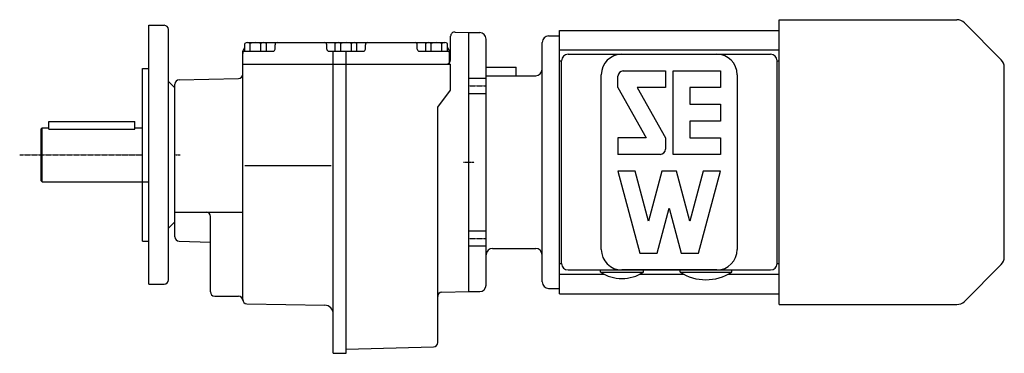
# Model space of a CAD drawing. Extents: x -60 to 397, y -92 to 63.
import ezdxf

# ---------------------------------------------------------------- set-up
doc = ezdxf.new("R2010")
doc.units = 0
doc.linetypes.add('DASHDOTTED', pattern=[0.55, 0.25, -0.15, 0, -0.15])
doc.linetypes.add('DASHED', pattern=[0.4, 0.25, -0.15])
for name, color, linetype in [('DIN-SL35', 5, 'DASHED'), ('DIN-SP35', 1, 'DASHDOTTED'), ('DIN-VL70', 7, 'CONTINUOUS')]:
    doc.layers.add(name, color=color, linetype=linetype)

msp = doc.modelspace()

# ---------------------------------------------------------------- linework, layer by layer
at = {"layer": 'DIN-SL35'}
for p, q in [((148.5, 35.45534), (156.5, 35.45534)), ((148.5, 35.45534), (156.5, 35.45534)), ((148.5, 28.45534), (156.5, 28.45534)), ((148.5, 28.45534), (156.5, 28.45534)), ((148.5, -35.25534), (156.5, -35.25534)), ((148.5, -35.25534), (156.5, -35.25534)), ((148.5, -42.25534), (156.5, -42.25534)), ((148.5, -42.25534), (156.5, -42.25534))]:
    msp.add_line(p, q, dxfattribs=at)
at = {"layer": 'DIN-SP35'}
for p, q in [((148.5, 31.95534), (156.5, 31.95534)), ((148.5, 31.95534), (156.5, 31.95534)), ((148.5, 31.95534), (156.5, 31.95534)), ((148.5, 31.95534), (156.5, 31.95534)), ((-60, 0), (-3, 0)), ((12, -2.5), (12, 2.5)), ((12, 0), (14.5, 0)), ((146, -3.4), (151, -3.4)), ((148.5, -5.9), (148.5, -0.9)), ((148.5, -38.75534), (156.5, -38.75534)), ((148.5, -38.75534), (156.5, -38.75534))]:
    msp.add_line(p, q, dxfattribs=at)
at = {"layer": 'DIN-VL70'}
for p, q in [((0, 40), (0, 60)), ((0, 60), (7, 60)), ((0, 40), (0, 60)), ((0, 60), (7, 60)), ((292.5, -3.4), (292.5, 62.6)), ((292.5, 62.6), (374.92893, 62.6)), ((378.46447, 61.13553), (395.53553, 44.06447)), ((9, 34), (9, 58)), ((9, 34), (9, 58)), ((140, 44), (140, 54.90367)), ((142.09401, 56.90146), (148.5, 56.6)), ((148.5, -63.4), (148.5, 56.6)), ((148.5, 56.6), (153.5, 56.6)), ((185.5, 55.1), (190.5, 55.1)), ((190.5, -64.4), (190.5, 57.6)), ((190.5, 57.6), (292.5, 57.6)), ((190.5, -3.4), (190.5, 55.1)), ((292.5, 57.6), (292.5, 57.6)), ((44.5, 47.999), (44.5, 51.549)), ((45.75, 51.999), (53.25, 51.999)), ((45.80882, 51.999), (45.8094, 52)), ((45.8094, 52), (137.1906, 52)), ((47, 47.999), (47, 51.549)), ((52, 47.999), (52, 51.549)), ((54.5, 47.999), (54.5, 51.549)), ((58.5, 49), (58.5, 51)), ((59.5, 52), (60.5, 52)), ((80.5, 52), (81.5, 52)), ((82.5, 49), (82.5, 51)), ((86.5, 47.999), (86.5, 51.549)), ((87.75, 51.999), (95.25, 51.999)), ((89, 47.999), (89, 51.549)), ((94, 47.999), (94, 51.549)), ((96.5, 47.999), (96.5, 51.549)), ((100.5, 49), (100.5, 51)), ((101.5, 52), (102.5, 52)), ((122.5, 52), (123.5, 52)), ((124.5, 49), (124.5, 51)), ((128.5, 47.999), (128.5, 51.549)), ((129.75, 51.999), (137.25, 51.999)), ((131, 47.999), (131, 51.549)), ((136, 47.999), (136, 51.549)), ((137.1906, 52), (137.19118, 51.999)), ((138.5, 47.999), (138.5, 51.549)), ((156.5, 40.601), (156.5, 53.6)), ((182.5, 39.6), (182.5, 52.1)), ((43.5, 48), (44.5, 49.73205)), ((43.5, 42), (43.5, 48)), ((43.5, 46), (43.5, 47)), ((44.5, 47.999), (54.5, 47.999)), ((54.5, 48), (57.5, 48)), ((83.5, 48), (86.5, 48)), ((85.5, 42), (85.5, 48)), ((86.5, 47.999), (96.5, 47.999)), ((91.5, 42), (91.5, 47.999)), ((96.5, 48), (99.5, 48)), ((125.5, 48), (128.5, 48)), ((128.5, 47.999), (138.5, 47.999)), ((138.5, 49.73205), (139.5, 48)), ((139.5, 42), (139.5, 48)), ((139.5, 46), (139.5, 47)), ((190.5, 48.6), (292.5, 48.6)), ((194.5, 46.6), (219.47, 46.6)), ((219.47, 46.6), (263.53, 46.6)), ((263.53, 46.6), (288.5, 46.6)), ((292.5, 48.6), (292.5, 48.6)), ((43.5, 37.41366), (43.5, 42)), ((43.5, 42), (138, 42)), ((43.5, -67.54), (43.5, 42)), ((43.5, 42), (139.5, 42)), ((85.5, -92), (85.5, 42)), ((91.5, -92), (91.5, 42)), ((91.5, 42), (140, 42)), ((140, 30), (140, 42)), ((190.5, 43.6), (191.5, 43.6)), ((191.5, -3.4), (191.5, 43.6)), ((291.5, -3.4), (291.5, 43.6)), ((291.5, 43.6), (292.5, 43.6)), ((292.5, 43.6), (292.5, 43.6)), ((-3, 0), (-3, 40)), ((-3, 40), (0, 40)), ((-3, 0), (-3, 40)), ((-3, 40), (0, 40)), ((0, 0), (0, 40)), ((0, 0), (0, 40)), ((156.5, 39.6), (156.5, 40.601)), ((156.5, 40.601), (170.5, 40.601)), ((156.5, 36.601), (156.5, 40.601)), ((156.5, 36.601), (156.5, 39.6)), ((156.5, -3.4), (156.5, 36.601)), ((156.5, 36.601), (170.5, 36.601)), ((159.5, 36.6), (179.5, 36.6)), ((170.5, 36.601), (170.5, 40.601)), ((182.5, -3.4), (182.5, 39.6)), ((209.95, -43.88), (209.95, 37.08)), ((220.07, 38.86), (239.71, 38.86)), ((239.71, 38.86), (239.71, 31.12)), ((243.29, 38.86), (265.31, 38.86)), ((243.29, 0.18), (243.29, 38.86)), ((265.31, 38.86), (265.31, 31.12)), ((273.05, 37.08), (273.05, -43.88)), ((397, -3.4), (397, 40.52893)), ((9, 34), (12, 31)), ((9, 34), (12, 31)), ((9, 0), (9, 34)), ((9, 0), (9, 34)), ((12, 31), (12, 32.69267)), ((13.94768, 34.69198), (41.55232, 35.41434)), ((217.69, 31.12), (217.69, 36.48)), ((12, 0), (12, 31)), ((12, 0), (12, 31)), ((12, -31), (12, 31)), ((134, 22), (140, 30)), ((217.69, 31.12), (230.816921, 7.92)), ((239.71, 31.12), (226.583079, 31.12)), ((226.583079, 31.12), (239.71, 7.92)), ((265.31, 31.12), (251.03, 31.12)), ((251.03, 31.12), (251.03, 23.39)), ((251.03, 23.39), (265.31, 23.39)), ((265.31, 23.39), (265.31, 15.65)), ((134, -65.77944), (134, 22)), ((-46.5, 15.5), (-6.5, 15.5)), ((-46.5, 12.5), (-46.5, 15.5)), ((-6.5, 12.5), (-6.5, 15.5)), ((265.31, 15.65), (251.03, 15.65)), ((251.03, 15.65), (251.03, 7.92)), ((-50, 12), (-49.5, 12.5)), ((-50, -12), (-50, 12)), ((-49.5, 12.5), (-46.5, 12.5)), ((-49.5, -12.5), (-49.5, 12.5)), ((-46.5, 11.84272), (-46.5, 12.5)), ((-46.5, 11.84272), (-6.5, 11.84272)), ((-6.5, 12.5), (-3, 12.5)), ((-6.5, 11.84272), (-6.5, 12.5)), ((230.816921, 7.92), (217.69, 7.92)), ((217.69, 7.92), (217.69, 0.18)), ((239.71, 7.92), (239.71, 2.56)), ((251.03, 7.92), (265.31, 7.92)), ((265.31, 7.92), (265.31, 0.18)), ((-3, -40), (-3, 0)), ((0, -40), (0, 0)), ((9, -34), (9, 0)), ((12, -31), (12, 0)), ((237.33, 0.18), (217.69, 0.18)), ((265.31, 0.18), (243.29, 0.18)), ((156.5, -46.4), (156.5, -3.4)), ((182.5, -46.4), (182.5, -3.4)), ((190.5, -61.9), (190.5, -3.4)), ((191.5, -50.4), (191.5, -3.4)), ((291.5, -50.4), (291.5, -3.4)), ((292.5, -69.4), (292.5, -3.4)), ((397, -47.32893), (397, -3.4)), ((44.5, -5), (84.5, -5)), ((217.69, -7.56), (227.898864, -45.66)), ((225.703038, -7.56), (217.69, -7.56)), ((231.905383, -30.707468), (225.703038, -7.56)), ((238.107728, -7.56), (231.905383, -30.707468)), ((244.892272, -7.56), (238.107728, -7.56)), ((251.094617, -30.707468), (244.892272, -7.56)), ((257.296962, -7.56), (251.094617, -30.707468)), ((255.101136, -45.66), (265.31, -7.56)), ((265.31, -7.56), (257.296962, -7.56)), ((-50, -12), (-49.5, -12.5)), ((-49.5, -12.5), (-3, -12.5)), ((-3, -12.5), (0, -12.5)), ((12, -26.54), (43.5, -26.54)), ((235.911902, -45.66), (241.5, -24.804934)), ((241.5, -24.804934), (247.088098, -45.66)), ((9, -34), (12, -31)), ((12, -38.05165), (12, -31)), ((28.5, -40.43177), (28.5, -28.54)), ((9, -58), (9, -34)), ((-3, -40), (0, -40)), ((0, -60), (0, -40)), ((13.94768, -40.05097), (28.5, -40.43177)), ((28.5, -63.54), (28.5, -40.43177)), ((159.5, -43.4), (179.5, -43.4)), ((227.898864, -45.66), (235.911902, -45.66)), ((247.088098, -45.66), (255.101136, -45.66)), ((156.5, -60.4), (156.5, -46.4)), ((182.5, -58.9), (182.5, -46.4)), ((190.5, -50.4), (191.5, -50.4)), ((194.5, -53.4), (209.5, -53.4)), ((209.5, -53.4), (219.47, -53.4)), ((209.5, -54.4), (209.5, -53.4)), ((209.5, -54.4), (229.5, -54.4)), ((263.53, -53.4), (219.47, -53.4)), ((219.47, -53.4), (229.5, -53.4)), ((229.5, -53.4), (246.5, -53.4)), ((229.5, -54.4), (229.5, -53.4)), ((229.5, -53.4), (229.5, -53.4)), ((246.5, -53.4), (263.53, -53.4)), ((246.5, -54.4), (246.5, -53.4)), ((246.5, -53.4), (246.5, -53.4)), ((246.5, -54.4), (270.5, -54.4)), ((263.53, -53.4), (270.5, -53.4)), ((270.5, -53.4), (288.5, -53.4)), ((270.5, -54.4), (270.5, -53.4)), ((291.5, -50.4), (292.5, -50.4)), ((292.5, -50.4), (292.5, -50.4)), ((378.46447, -67.93553), (395.53553, -50.86447)), ((190.5, -55.4), (211.27882, -55.4)), ((227.72118, -55.4), (248.19436, -55.4)), ((268.80564, -55.4), (292.5, -55.4)), ((292.5, -55.4), (292.5, -55.4)), ((0, -60), (7, -60)), ((135.94768, -63.72847), (148.5, -63.4)), ((148.5, -63.4), (153.5, -63.4)), ((185.5, -61.9), (190.5, -61.9)), ((30.5, -65.54), (41.5, -65.54)), ((43.5, -67.54), (43.5, -67.03887)), ((134, -87.05165), (134, -65.72778)), ((190.5, -64.4), (292.5, -64.4)), ((292.5, -64.4), (292.5, -64.4)), ((45.46076, -69.03848), (81.57849, -69.74733)), ((292.5, -69.4), (374.92893, -69.4)), ((85.5, -92), (85.5, -73.74656)), ((91.5, -90.11214), (132.05232, -89.05097)), ((91.5, -92), (91.5, -90.11214)), ((85.5, -92), (91.5, -92))]:
    msp.add_line(p, q, dxfattribs=at)
for centre, radius, start, end in [((7, 58), 2, 0, 90), ((7, 58), 2, 0, 90), ((374.928932, 57.6), 5, 45, 90), ((142, 54.903669), 2, 87.31, 180), ((153.5, 53.6), 3, 0, 90), ((185.5, 52.1), 3, 90, 180), ((45.75, 50.037889), 1.961111, 90, 129.6), ((45.75, 50.037889), 1.961111, 50.4, 90), ((49.5, 44.829556), 7.169444, 69.59, 110.41), ((53.25, 50.037889), 1.961111, 90, 129.6), ((53.25, 50.037889), 1.961111, 50.4, 90), ((59.5, 51), 1, 90, 180), ((81.5, 51), 1, 0, 90), ((87.75, 50.037889), 1.961111, 90, 129.6), ((87.75, 50.037889), 1.961111, 50.4, 90), ((91.5, 44.829556), 7.169444, 69.59, 110.41), ((95.25, 50.037889), 1.961111, 90, 129.6), ((95.25, 50.037889), 1.961111, 50.4, 90), ((101.5, 51), 1, 90, 180), ((123.5, 51), 1, 0, 90), ((129.75, 50.037889), 1.961111, 90, 129.6), ((129.75, 50.037889), 1.961111, 50.4, 90), ((133.5, 44.829556), 7.169444, 69.59, 110.41), ((137.25, 50.037889), 1.961111, 90, 129.6), ((137.25, 50.037889), 1.961111, 50.4, 90), ((44.5, 47), 1, 90, 180), ((57.5, 49), 1, 270, 360), ((83.5, 49), 1, 180, 270), ((99.5, 49), 1, 270, 360), ((125.5, 49), 1, 180, 270), ((138.5, 47), 1, 0, 90), ((194.5, 43.6), 3, 90, 180), ((219.47, 37.08), 9.52, 90, 180), ((263.53, 37.08), 9.52, 0, 90), ((288.5, 43.6), 3, 0, 90), ((138, 44), 2, 270, 360), ((392, 40.528932), 5, 0, 45), ((41.5, 37.413656), 2, 271.5, 360), ((159.5, 39.6), 3, 268.53, 270), ((179.5, 39.6), 3, 270, 360), ((220.07, 36.48), 2.38, 90, 180), ((14, 32.692667), 2, 91.5, 180), ((237.33, 2.56), 2.38, 270, 360), ((26.5, -28.54), 2, 0, 90), ((14, -38.051651), 2, 180, 268.5), ((159.5, -46.4), 3, 90, 180), ((179.5, -46.4), 3, 0, 90), ((219.47, -43.88), 9.52, 180, 270), ((263.53, -43.88), 9.52, 270, 360), ((392, -47.328932), 5, 315, 360), ((194.5, -50.4), 3, 180, 270), ((219.5, -39.2), 18.166667, 236.6, 303.4), ((258.5, -35.6), 22.321429, 237.48, 302.52), ((288.5, -50.4), 3, 270, 360), ((7, -58), 2, 270, 360), ((185.5, -58.9), 3, 180, 270), ((30.5, -63.54), 2, 180, 270), ((136, -65.727784), 2, 91.5, 180), ((153.5, -60.4), 3, 270, 360), ((41.5, -67.54), 2, 0, 90), ((45.5, -67.038867), 2, 180, 268.88), ((374.928932, -64.4), 5, 270, 315), ((81.5, -73.746558), 4, 0, 88.88), ((132, -87.051651), 2, 271.5, 360)]:
    msp.add_arc(centre, radius, start, end, dxfattribs=at)

doc.saveas('drawing.dxf')
